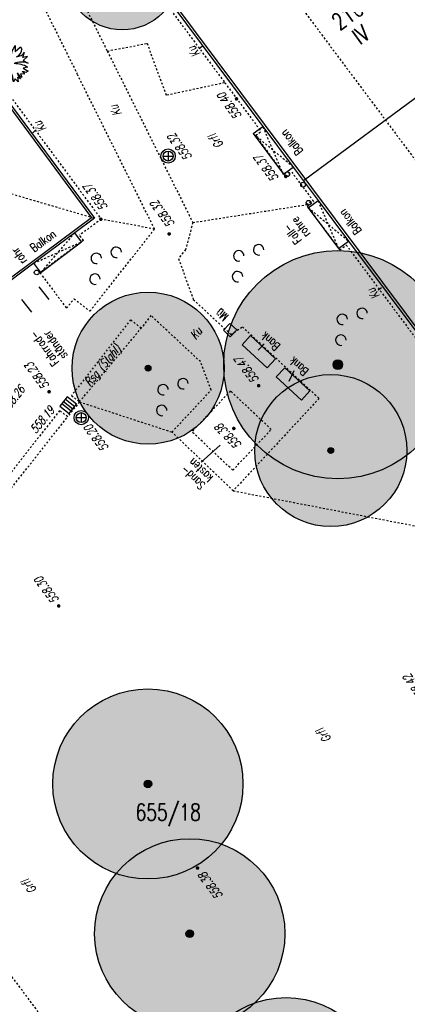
# Model space of a CAD drawing. Header units: metres. Extents: x 2 to 485, y 6 to 594.
# Tile 13 of 176: x 125 to 146, y 138 to 190. Entities that reach past the tile are written whole.
import ezdxf
from ezdxf.enums import TextEntityAlignment as Align

# ---------------------------------------------------------------- set-up
doc = ezdxf.new("R2010")
doc.units = ezdxf.units.M
doc.header["$LTSCALE"] = 0.0125
for name, pattern in [('260241_A_bea$0$GESTRICHELT', [0.4, 0.2, -0.2]), ('260241_A_bea$0$GESTRICHELTX2', [0.7, 0.5, -0.2]), ('260241_A_bea$0$PUNKTIERT', [0.2, 0, -0.2])]:
    doc.linetypes.add(name, pattern=pattern)
for name, color, linetype in [('260241_A_bea$0$B08_FLSTNR_TXT', 9, 'Continuous'), ('260241_A_bea$0$B10_GEBAEUDE', 1, 'Continuous'), ('260241_A_bea$0$B13_GEB_ZUBEHOER', 12, 'Continuous'), ('260241_A_bea$0$B14_GEB_ZUB_GESTR', 12, 'Continuous'), ('260241_A_bea$0$B15_GEB_TXT', 12, 'Continuous'), ('260241_A_bea$0$B25_EINFASS_GEPKT', 7, '260241_A_bea$0$PUNKTIERT'), ('260241_A_bea$0$B28_VEINFASS_TXT', 5, 'Continuous'), ('260241_A_bea$0$B30_BEWSYM', 3, 'Continuous'), ('260241_A_bea$0$B32_BEWLIN_GESTR', 3, 'Continuous'), ('260241_A_bea$0$B34_ZUBEHOER_1', 6, 'Continuous'), ('260241_A_bea$0$B53_HAUPTHOEHEN', 4, 'Continuous'), ('260241_A_bea$0$B54_HOEHEN', 253, 'Continuous')]:
    doc.layers.add(name, color=color, linetype=linetype)
doc.layers.add('260241_A_bea$0$f_fill_baum', color=86, linetype='Continuous', lineweight=18)
doc.styles.add('260241_A_bea$0$ROMANS', font='ROMANS')

# ---------------------------------------------------------------- blocks, each defined once
blk = doc.blocks.new('260241_A_bea$0$BUSCH_EINZELN')
for p, q in [((-0.35, 0.15), (-0.4, 0.29)), ((-0.33, 0.37), (-0.21, 0.305)), ((-0.25, 0.445), (-0.2, 0.455)), ((-0.21, 0.305), (-0.25, 0.445)), ((-0.155, 0.47), (-0.065, 0.385)), ((-0.065, 0.385), (-0.03, 0.495)), ((-0.03, 0.495), (0.05, 0.49)), ((0.155, 0.47), (0.15, 0.31)), ((0.15, 0.31), (0.295, 0.43)), ((0.295, 0.43), (0.33, 0.37)), ((0.35, 0.15), (0.4, 0.29)), ((-0.5, 0.07), (-0.36, 0.095)), ((-0.495, -0.05), (-0.185, 0.04)), ((-0.36, 0.095), (-0.485, 0.185)), ((-0.485, 0.185), (-0.35, 0.15)), ((0.48, 0.175), (0.35, 0.15)), ((0.365, 0.075), (0.48, 0.175)), ((0.365, 0.075), (0.495, 0)), ((-0.435, -0.145), (-0.485, -0.105)), ((-0.45, -0.2), (-0.435, -0.145)), ((0.485, -0.105), (0.36, -0.13)), ((0.36, -0.13), (0.49, -0.21)), ((0.49, -0.21), (0.43, -0.245)), ((-0.28, -0.275), (-0.4, -0.29)), ((-0.28, -0.365), (-0.34, -0.4)), ((-0.28, -0.365), (-0.205, -0.32)), ((0.05, -0.49), (-0.05, -0.49)), ((0.155, -0.41), (0.105, -0.485)), ((0.23, -0.49), (0.155, -0.41)), ((0.215, -0.365), (0.23, -0.49)), ((0.215, -0.365), (0.29, -0.405)), ((0.4, -0.29), (0.29, -0.28)), ((0.29, -0.28), (0.33, -0.37))]:
    blk.add_line(p, q)
for centre, radius, start, end in [((-0.074, 0.622), 0.465, 225.48, 256.185), ((0.147, 0.563), 0.515, 202.065, 229.819), ((-0.033, 0.486), 0.17, 190.462, 233.057), ((0.038, 0.44), 0.195, 171.286, 207.638), ((0.782, 0.267), 0.765, 163.041, 190.686), ((0.635, 0.101), 0.605, 142.43, 177.737), ((0.086, 0.392), 0.245, 295.125, 354.891), ((0.159, 0.468), 0.3, 275.972, 323.518), ((-0.244, 1.088), 1.05, 255.893, 273.226), ((0, 0), 0.025, 0, 180), ((0, 0), 0.025, 180, 0), ((0.322, -0.437), 0.47, 68.359, 114.737), ((-0.454, 0.859), 0.91, 267.403, 276.547), ((-0.27, -0.406), 0.37, 102.447, 125.478), ((-0.235, -0.469), 0.345, 86.753, 128.647), ((-0.118, -0.42), 0.31, 108.162, 155.297), ((-0.756, -0.047), 0.735, 324.91, 354.337), ((-0.773, -0.255), 0.76, 342.013, 10.256), ((-0.37, -0.481), 0.475, 359.531, 29.114), ((-0.36, -0.378), 0.425, 344.789, 17.598), ((0.141, -0.68), 0.67, 59.085, 91.349), ((0.448, -0.116), 0.28, 209.73, 245.042), ((0.569, -0.148), 0.38, 196.427, 222.651), ((0.363, -0.332), 0.11, 52.695, 102.247), ((0.325, -0.299), 0.075, 6.572, 78.847), ((-1.119, 0.051), 0.9, 329.941, 338.777), ((-0.815, -0.161), 0.63, 334.687, 345.347), ((-0.204, -0.458), 0.05, 346.012, 146.063)]:
    blk.add_arc(centre, radius, start, end)
blk = doc.blocks.new('260241_A_bea$0$PAPIERK_RUND')
blk.add_circle((0, 0), 0.5)
blk = doc.blocks.new('260241_A_bea$0$HOEHENPKT_ZENTR')
at = {"const_width": 0.75}
blk.add_lwpolyline([(-0.375, 0, 1), (0.375, 0, 1)], format="xyb", close=True, dxfattribs=at)
blk = doc.blocks.new('260241_A_bea$0$BAUMSTAMM')
at = {"const_width": 0.5}
blk.add_lwpolyline([(-0.25, 0, 1), (0.25, 0, 1)], format="xyb", close=True, dxfattribs=at)
blk.add_circle((0, 0), 0.5)
blk = doc.blocks.new('260241_A_bea$0$GEBUESCH_SYM')
for centre in [(0, 0.127), (-0.18, 0.002), (0.18, 0.002)]:
    blk.add_arc(centre, 0.055, 309.521, 230.479)

msp = doc.modelspace()

# ---------------------------------------------------------------- hatches: boundary and pattern name
at = {"layer": '260241_A_bea$0$f_fill_baum'}
h = msp.add_hatch(color=256, dxfattribs=at)
h.dxf.hatch_style = 1
edge = h.paths.add_edge_path()
edge.add_ellipse((130.801, 191.975), major_axis=(2.121, 2.121), ratio=1, start_angle=0, end_angle=360)
h = msp.add_hatch(color=256, dxfattribs=at)
h.dxf.hatch_style = 1
edge = h.paths.add_edge_path()
edge.add_ellipse((142.135, 171.357), major_axis=(-4.243, 4.243), ratio=1, start_angle=0, end_angle=360)
h = msp.add_hatch(color=256, dxfattribs=at)
h.dxf.hatch_style = 1
edge = h.paths.add_edge_path()
edge.add_ellipse((132.16, 171.172), major_axis=(-2.828, 2.828), ratio=1, start_angle=0, end_angle=360)
h = msp.add_hatch(color=256, dxfattribs=at)
h.dxf.hatch_style = 1
edge = h.paths.add_edge_path()
edge.add_ellipse((141.764, 166.836), major_axis=(-2.828, 2.828), ratio=1, start_angle=0, end_angle=360)
h = msp.add_hatch(color=256, dxfattribs=at)
h.dxf.hatch_style = 1
edge = h.paths.add_edge_path()
edge.add_ellipse((132.148, 149.292), major_axis=(3.536, 3.536), ratio=1, start_angle=0, end_angle=360)
h = msp.add_hatch(color=256, dxfattribs=at)
h.dxf.hatch_style = 1
edge = h.paths.add_edge_path()
edge.add_ellipse((134.35, 141.412), major_axis=(3.536, 3.536), ratio=1, start_angle=0, end_angle=360)
h = msp.add_hatch(color=256, dxfattribs=at)
h.dxf.hatch_style = 1
edge = h.paths.add_edge_path()
edge.add_ellipse((139.411, 133.047), major_axis=(3.536, 3.536), ratio=1, start_angle=0, end_angle=360)

# ---------------------------------------------------------------- linework, layer by layer
at = {"color": 252}
for p, q in [((133.212, 182.598), (133.212, 182.073)), ((132.949, 182.335), (133.474, 182.335)), ((136.116, 173.164), (136.457, 173.53)), ((136.482, 172.823), (136.116, 173.164)), ((136.457, 173.53), (136.823, 173.188)), ((136.823, 173.188), (136.482, 172.823)), ((127.913, 169.66), (127.527, 169.168)), ((127.816, 169.537), (128.308, 169.151)), ((128.404, 169.274), (127.913, 169.66)), ((127.527, 169.168), (128.018, 168.783)), ((128.115, 168.905), (127.623, 169.291)), ((127.72, 169.414), (128.211, 169.028)), ((128.018, 168.783), (128.404, 169.274)), ((128.381, 168.57), (128.906, 168.57)), ((128.644, 168.833), (128.644, 168.308))]:
    msp.add_line(p, q, dxfattribs=at)
for centre, major_axis, start_param, end_param in [((133.212, 182.335), (-0.265, 0.265), 3.926991, 10.210176), ((133.212, 182.335), (-0.186, 0.186), 3.926991, 10.210176), ((139.477, 181.375), (0.0884, 0.0884), 5.497787, 11.780972), ((140.307, 180.828), (0.0884, 0.0884), 5.497787, 11.780972), ((140.598, 179.877), (0.0884, 0.0884), 5.497787, 11.780972), ((126.303, 176.21), (0.0884, 0.0884), 5.497787, 11.780972), ((128.644, 168.57), (-0.265, 0.265), 3.926991, 10.210176), ((128.644, 168.57), (-0.186, 0.186), 3.926991, 10.210176)]:
    msp.add_ellipse(centre, major_axis=major_axis, ratio=1, start_param=start_param, end_param=end_param, dxfattribs=at)
at = {"layer": '260241_A_bea$0$B10_GEBAEUDE', "color": 7, "linetype": 'Continuous'}
for p, q in [((131.15, 193.559), (170.928, 140.211)), ((122.927, 187.553), (129.188, 179.088)), ((148.869, 187.348), (140.325, 181.037)), ((129.188, 179.088), (101.489, 158.46))]:
    msp.add_line(p, q, dxfattribs=at)
at = {"layer": '260241_A_bea$0$B13_GEB_ZUBEHOER', "color": 7, "linetype": 'Continuous'}
for p, q in [((133.353, 190.387), (138.192, 183.897)), ((122.95, 187.707), (129.342, 179.065)), ((137.68, 183.515), (138.192, 183.897)), ((137.68, 183.515), (139.273, 181.373)), ((138.192, 183.897), (139.788, 181.757)), ((139.273, 181.373), (139.788, 181.757)), ((139.788, 181.757), (141.097, 180.002)), ((140.582, 179.618), (141.097, 180.002)), ((141.097, 180.002), (142.693, 177.861)), ((140.582, 179.618), (142.178, 177.477)), ((129.342, 179.065), (128.301, 178.291)), ((128.301, 178.291), (126.157, 176.696)), ((128.652, 177.819), (128.301, 178.291)), ((126.519, 176.21), (128.652, 177.819)), ((142.178, 177.477), (142.693, 177.861)), ((142.693, 177.861), (147.4, 171.548)), ((126.157, 176.696), (123.655, 174.834)), ((126.519, 176.21), (126.157, 176.696))]:
    msp.add_line(p, q, dxfattribs=at)
at = {"layer": '260241_A_bea$0$B14_GEB_ZUB_GESTR', "color": 7, "linetype": '260241_A_bea$0$GESTRICHELTX2'}
for p, q in [((137.692, 193.54), (179.982, 136.85)), ((139.788, 181.757), (137.68, 183.515)), ((139.273, 181.373), (138.192, 183.897)), ((122.862, 180.97), (129.342, 179.065)), ((142.178, 177.477), (141.097, 180.002)), ((140.582, 179.618), (142.693, 177.861)), ((128.301, 178.291), (126.519, 176.21)), ((126.157, 176.696), (128.652, 177.819))]:
    msp.add_line(p, q, dxfattribs=at)
at = {"layer": '260241_A_bea$0$B25_EINFASS_GEPKT', "color": 7, "linetype": '260241_A_bea$0$PUNKTIERT', "ltscale": 0.5}
for p, q in [((126.027, 195.859), (130.013, 187.861)), ((124.029, 195.491), (128.431, 186.656)), ((133.237, 190.175), (136.197, 186.191)), ((123.007, 188.05), (129.691, 179.014)), ((130.013, 187.861), (134.511, 178.836)), ((132.505, 178.49), (128.431, 186.656)), ((136.197, 186.191), (138.101, 183.629)), ((137.822, 183.43), (138.101, 183.629)), ((139.395, 181.261), (137.822, 183.43)), ((139.395, 181.261), (139.709, 181.495)), ((139.709, 181.495), (140.812, 180.016)), ((140.522, 179.698), (140.861, 179.95)), ((140.812, 180.016), (140.861, 179.95)), ((140.522, 179.698), (142.237, 177.397)), ((129.691, 179.014), (128.558, 178.17)), ((134.511, 178.836), (134.127, 177.409)), ((129.098, 174.169), (132.505, 178.49)), ((128.764, 177.894), (126.475, 176.19)), ((128.764, 177.894), (128.558, 178.17)), ((134.127, 177.409), (133.759, 176.94)), ((142.237, 177.397), (142.576, 177.65)), ((142.576, 177.65), (147.164, 171.497)), ((133.759, 176.94), (134.538, 174.784)), ((126.475, 176.19), (127.876, 174.328)), ((127.876, 174.328), (128.267, 174.822)), ((128.267, 174.822), (129.098, 174.169)), ((134.538, 174.784), (136.517, 172.937)), ((131.24, 173.717), (128.134, 169.729)), ((131.804, 173.277), (131.24, 173.717)), ((132.307, 173.945), (131.804, 173.277)), ((134.911, 171.515), (132.307, 173.945)), ((128.549, 169.399), (131.804, 173.277)), ((136.517, 172.937), (137.117, 173.352)), ((137.117, 173.352), (141.15, 169.58)), ((135.478, 170.02), (134.911, 171.515)), ((133.413, 167.81), (135.478, 170.02)), ((136.49, 169.973), (134.465, 167.828)), ((138.637, 167.946), (136.49, 169.973)), ((128.134, 169.729), (128.549, 169.399)), ((141.15, 169.58), (136.636, 164.719)), ((127.507, 168.94), (116.66, 155.116)), ((127.933, 168.619), (127.507, 168.94)), ((128.549, 169.399), (127.933, 168.619)), ((117.053, 154.808), (127.933, 168.619)), ((136.612, 165.801), (138.637, 167.946)), ((136.636, 164.719), (133.413, 167.81)), ((136.612, 165.801), (134.465, 167.828)), ((136.664, 123.506), (117.155, 149.685))]:
    msp.add_line(p, q, dxfattribs=at)
at = {"layer": '260241_A_bea$0$B28_VEINFASS_TXT', "color": 252, "linetype": 'Continuous'}
for p, q in [((135.01, 188.094), (134.84, 187.985)), ((126.092, 183.563), (126.231, 183.676)), ((144.439, 175.403), (144.261, 175.27))]:
    msp.add_line(p, q, dxfattribs=at)
at = {"layer": '260241_A_bea$0$B32_BEWLIN_GESTR', "linetype": '260241_A_bea$0$GESTRICHELT'}
for p, q in [((130.013, 187.861), (132.119, 188.263)), ((133.119, 185.529), (132.119, 188.263)), ((136.176, 186.186), (133.119, 185.529)), ((136.176, 186.186), (136.197, 186.191)), ((140.494, 179.778), (140.812, 180.016)), ((134.511, 178.836), (140.494, 179.778)), ((132.505, 178.49), (129.691, 179.014)), ((128.549, 169.399), (133.413, 167.81)), ((136.636, 164.719), (147.449, 162.633))]:
    msp.add_line(p, q, dxfattribs=at)
at = {"layer": '260241_A_bea$0$B34_ZUBEHOER_1', "color": 252, "linetype": 'Continuous'}
for p, q in [((126.409, 175.444), (126.937, 174.784)), ((126.049, 174.12), (125.521, 174.78)), ((137.546, 172.884), (137.105, 172.407)), ((138.866, 171.662), (137.546, 172.884)), ((138.425, 171.185), (137.105, 172.407)), ((137.947, 172.127), (138.263, 172.446)), ((138.425, 171.185), (138.866, 171.662)), ((139.342, 171.195), (138.901, 170.718)), ((140.661, 169.973), (139.342, 171.195)), ((139.579, 170.485), (139.842, 171.056)), ((140.22, 169.496), (138.901, 170.718)), ((140.22, 169.496), (140.661, 169.973)), ((135.949, 167.128), (134.947, 166.218))]:
    msp.add_line(p, q, dxfattribs=at)

# ---------------------------------------------------------------- block references
at = {"layer": '260241_A_bea$0$B30_BEWSYM'}
for name, p, xscale, yscale in [('260241_A_bea$0$PAPIERK_RUND', (130.801, 191.975), 6, 6), ('260241_A_bea$0$BUSCH_EINZELN', (124.868, 187.217), 2, 2), ('260241_A_bea$0$PAPIERK_RUND', (142.135, 171.357), 12, 12), ('260241_A_bea$0$PAPIERK_RUND', (132.16, 171.172), 8, 8), ('260241_A_bea$0$BAUMSTAMM', (142.135, 171.357), 0.5, 0.5), ('260241_A_bea$0$BAUMSTAMM', (132.16, 171.172), 0.300000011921, 0.300000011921), ('260241_A_bea$0$PAPIERK_RUND', (141.764, 166.836), 8, 8), ('260241_A_bea$0$BAUMSTAMM', (141.764, 166.836), 0.300000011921, 0.300000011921), ('260241_A_bea$0$PAPIERK_RUND', (132.148, 149.292), 10, 10), ('260241_A_bea$0$BAUMSTAMM', (132.148, 149.292), 0.4000000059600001, 0.4000000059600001), ('260241_A_bea$0$PAPIERK_RUND', (134.35, 141.412), 10, 10), ('260241_A_bea$0$BAUMSTAMM', (134.35, 141.412), 0.4000000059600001, 0.4000000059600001), ('260241_A_bea$0$PAPIERK_RUND', (139.411, 133.047), 10, 10)]:
    msp.add_blockref(name, p, dxfattribs=dict(at, xscale=xscale, yscale=yscale))
at = {"layer": '260241_A_bea$0$B30_BEWSYM', "xscale": 5, "yscale": 5, "rotation": 51.63593642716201}
for p in [(129.931, 176.557), (137.425, 176.688), (142.86, 173.345), (133.445, 169.644)]:
    msp.add_blockref('260241_A_bea$0$GEBUESCH_SYM', p, dxfattribs=at)
at = {"layer": '260241_A_bea$0$B54_HOEHEN', "color": 252, "xscale": 0.125, "yscale": 0.125}
for p in [(136.809, 185.344), (139.395, 181.261), (129.677, 179.009), (133.268, 178.235), (126.955, 169.931), (137.976, 170.251), (136.667, 167.998), (127.461, 158.66), (134.759, 144.867)]:
    msp.add_blockref('260241_A_bea$0$HOEHENPKT_ZENTR', p, dxfattribs=at)

# ---------------------------------------------------------------- texts
at = {"layer": '260241_A_bea$0$B08_FLSTNR_TXT', "style": '260241_A_bea$0$ROMANS', "width": 0.75}
msp.add_text('655/18', height=0.875, dxfattribs=at).set_placement((131.502, 147.37))
at = {"layer": '260241_A_bea$0$B15_GEB_TXT', "color": 7, "style": '260241_A_bea$0$ROMANS', "width": 0.75}
for s, height, rotation, p in [('210', 0.875, 35.8605, (142.225, 188.911)), ('IV', 0.875, 35.8605, (143.309, 188.149)), ('Balkon', 0.45, 127.9062, (140.334, 182.597)), ('Balkon', 0.45, 127.9062, (143.41, 178.414)), ('Balkon', 0.45, 36.482, (126.17, 177.251))]:
    msp.add_text(s, height=height, rotation=rotation, dxfattribs=at).set_placement(p)
at = {"layer": '260241_A_bea$0$B28_VEINFASS_TXT', "color": 252, "style": '260241_A_bea$0$ROMANS', "oblique": 15, "width": 0.75}
for s, rotation, p in [('Ku', 128.0116, (134.752, 187.951)), ('Ku', 116.2376, (130.651, 184.82)), ('Ku', 126.7237, (126.657, 184.008)), ('Grfl', 126.7027, (135.915, 183.246)), ('Ku', 128.0116, (144.185, 175.221)), ('Ku', 51.6305, (134.853, 172.868)), ('Rsg (Stahl)', 50.4119, (129.932, 171.174)), ('Grfl', 127.7174, (141.573, 151.976)), ('Grfl', 127.7174, (126.086, 144.035))]:
    msp.add_text(s, height=0.45, rotation=rotation, dxfattribs=at).set_placement(p, align=Align.CENTER)
at = {"layer": '260241_A_bea$0$B34_ZUBEHOER_1', "color": 252, "style": '260241_A_bea$0$ROMANS', "width": 0.75}
for s, rotation, p in [('rohre', 126.8917, (140.711, 178.241)), ('Fall-', 126.8917, (140.261, 177.903)), ('rohr', 125.4473, (125.816, 176.823)), ('Mü', 136.1084, (136.429, 173.931)), ('ständer', 126.3631, (127.949, 171.839)), ('Bank', 138.0866, (139.138, 172.387)), ('Fahrrad-', 126.3631, (127.509, 171.488)), ('Bank', 138.0866, (140.633, 171.072)), ('kasten', 136.082, (135.612, 165.452)), ('Sand-', 136.082, (135.207, 165.061))]:
    msp.add_text(s, height=0.45, rotation=rotation, dxfattribs=at).set_placement(p)
at = {"layer": '260241_A_bea$0$B53_HAUPTHOEHEN', "color": 252, "style": '260241_A_bea$0$ROMANS', "oblique": 15, "width": 0.75}
for s, rotation, p in [('558.40', 126.6418, (136.631, 185.104)), ('558.38', 134.5972, (136.548, 167.739))]:
    msp.add_text(s, height=0.45, rotation=rotation, dxfattribs=at).set_placement(p, align=Align.CENTER)
msp.add_text('558.32', height=0.45, rotation=126.8153, dxfattribs=at).set_placement((133.655, 182.667), align=Align.TOP_CENTER)
msp.add_text('558.37', height=0.45, rotation=126.8917, dxfattribs=at).set_placement((139.048, 181.186))
for s, p in [('558.37', (129.704, 179.396)), ('558.32', (133.22, 178.511))]:
    msp.add_text(s, height=0.45, rotation=126.6418, dxfattribs=at).set_placement(p, align=Align.TOP_LEFT)
for s, rotation, p in [('558.47', 126.6418, (137.833, 170.443)), ('558.23', 126.6418, (126.812, 170.123)), ('558.26', 52.1219, (124.558, 168.909)), ('558.30', 126.6418, (127.318, 158.852)), ('558.42', 126.6418, (146.692, 153.722))]:
    msp.add_text(s, height=0.45, rotation=rotation, dxfattribs=at).set_placement(p, align=Align.MIDDLE_LEFT)
msp.add_text('558.19', height=0.45, rotation=50.7719, dxfattribs=at).set_placement((127.271, 168.927), align=Align.RIGHT)
for s, rotation, p in [('558.20', 126.8153, (128.975, 168.127)), ('558.38', 126.6418, (134.986, 144.565))]:
    msp.add_text(s, height=0.45, rotation=rotation, dxfattribs=at).set_placement(p, align=Align.MIDDLE_RIGHT)

doc.saveas('drawing.dxf')
